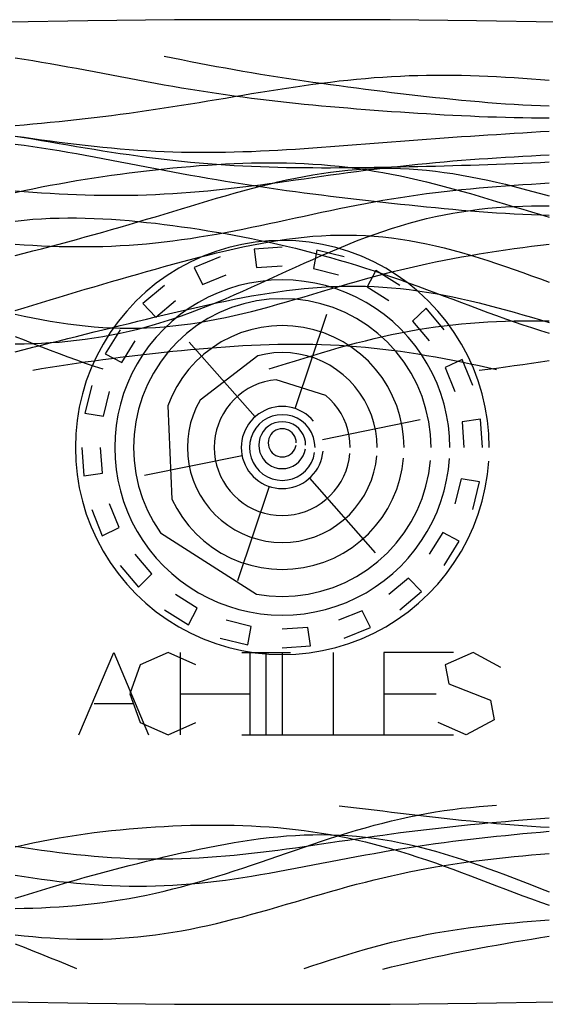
# Model space of a CAD drawing. Extents: x -15.9 to 15.9, y -4.2 to 4.2.
# Tile 7 of 12: x -2.2 to 2.2, y -4.2 to 4.2. Entities that reach past the tile are written whole.
import ezdxf

# ---------------------------------------------------------------- set-up
doc = ezdxf.new("R2010")
doc.units = 0

msp = doc.modelspace()

# ---------------------------------------------------------------- linework, layer by layer
at = {"layer": 'CNC'}
for points in [[(8.84882, 3.6794), (8.38742, 3.7455), (7.91273, 3.8073), (7.42467, 3.86475), (6.92309, 3.9178), (6.40774, 3.9664), (5.87822, 4.01051), (5.33394, 4.05008), (4.77402, 4.08508), (4.19718, 4.11549), (3.60147, 4.14126), (2.98389, 4.16238), (2.33943, 4.17883), (1.65885, 4.19059), (0.92078, 4.19765), (0, 4.2), (-0.92078, 4.19765), (-1.65885, 4.19059), (-2.33943, 4.17883)], [(-2.2784, 3.87344), (-2.2037, 3.86225), (-2.129, 3.85049), (-2.0543, 3.83821), (-1.97959, 3.82548), (-1.90489, 3.81235), (-1.83019, 3.79888), (-1.75549, 3.78515), (-1.68079, 3.7712), (-1.60609, 3.7571), (-1.53138, 3.74291), (-1.45668, 3.72869), (-1.38198, 3.7145), (-1.30728, 3.70038), (-1.23258, 3.68639), (-1.15788, 3.67257), (-1.08317, 3.65897), (-1.00847, 3.64563), (-0.93377, 3.63257), (-0.85907, 3.61983), (-0.78437, 3.60743), (-0.70967, 3.59539), (-0.63496, 3.58373), (-0.56026, 3.57246), (-0.48556, 3.56158), (-0.41086, 3.5511), (-0.33616, 3.54102), (-0.26146, 3.53132), (-0.18675, 3.52201), (-0.11205, 3.51307), (-0.03735, 3.50448), (0.03735, 3.49624), (0.11205, 3.48833), (0.18675, 3.48072), (0.26146, 3.47341), (0.33616, 3.46637), (0.41086, 3.45958), (0.48556, 3.45303), (0.56026, 3.44671), (0.63496, 3.44059), (0.70967, 3.43468), (0.78437, 3.42895), (0.85907, 3.42341), (0.93377, 3.41804), (1.00847, 3.41285), (1.08317, 3.40784), (1.15788, 3.40302), (1.23258, 3.39838), (1.30728, 3.39396), (1.38198, 3.38974), (1.45668, 3.38576), (1.53138, 3.38203), (1.60609, 3.37858), (1.68079, 3.37541), (1.75549, 3.37257), (1.83019, 3.37006), (1.90489, 3.36792), (1.97959, 3.36617), (2.0543, 3.36483), (2.129, 3.36393), (2.2037, 3.36349), (2.2784, 3.36353)], [(-1.00847, 3.88983), (-0.93377, 3.87452), (-0.85907, 3.85942), (-0.78437, 3.84457), (-0.70967, 3.82999), (-0.63496, 3.8157), (-0.56026, 3.80172), (-0.48556, 3.78805), (-0.41086, 3.77471), (-0.33616, 3.76169), (-0.26146, 3.74899), (-0.18675, 3.73661), (-0.11205, 3.72453), (-0.03735, 3.71275), (0.03735, 3.70125), (0.11205, 3.69002), (0.18675, 3.67904), (0.26146, 3.66829), (0.33616, 3.65777), (0.41086, 3.64745), (0.48556, 3.63733), (0.56026, 3.62739), (0.63496, 3.61761), (0.70967, 3.60801), (0.78437, 3.59856), (0.85907, 3.58927), (0.93377, 3.58014), (1.00847, 3.57119), (1.08317, 3.5624), (1.15788, 3.55381), (1.23258, 3.54543), (1.30728, 3.53727), (1.38198, 3.52937), (1.45668, 3.52174), (1.53138, 3.51442), (1.60609, 3.50743), (1.68079, 3.50081), (1.75549, 3.4946), (1.83019, 3.48883), (1.90489, 3.48353), (1.97959, 3.47874), (2.0543, 3.4745), (2.129, 3.47083), (2.2037, 3.46777), (2.2784, 3.46534)], [(-2.2784, 3.29818), (-2.2037, 3.30439), (-2.129, 3.31088), (-2.0543, 3.31764), (-1.97959, 3.32471), (-1.90489, 3.33208), (-1.83019, 3.33977), (-1.75549, 3.34779), (-1.68079, 3.35615), (-1.60609, 3.36485), (-1.53138, 3.3739), (-1.45668, 3.3833), (-1.38198, 3.39304), (-1.30728, 3.40313), (-1.23258, 3.41355), (-1.15788, 3.4243), (-1.08317, 3.43535), (-1.00847, 3.44669), (-0.93377, 3.4583), (-0.85907, 3.47015), (-0.78437, 3.4822), (-0.70967, 3.49443), (-0.63496, 3.5068), (-0.56026, 3.51927), (-0.48556, 3.53179), (-0.41086, 3.54431), (-0.33616, 3.5568), (-0.26146, 3.5692), (-0.18675, 3.58146), (-0.11205, 3.59353), (-0.03735, 3.60536), (0.03735, 3.61689), (0.11205, 3.62807), (0.18675, 3.63886), (0.26146, 3.6492), (0.33616, 3.65905), (0.41086, 3.66836), (0.48556, 3.6771), (0.56026, 3.68523), (0.63496, 3.69271), (0.70967, 3.69951), (0.78437, 3.70561), (0.85907, 3.71099), (0.93377, 3.71563), (1.00847, 3.71952), (1.08317, 3.72266), (1.15788, 3.72505), (1.23258, 3.72668), (1.30728, 3.72757), (1.38198, 3.72774), (1.45668, 3.7272), (1.53138, 3.72596), (1.60609, 3.72407), (1.68079, 3.72155), (1.75549, 3.71843), (1.83019, 3.71475), (1.90489, 3.71055), (1.97959, 3.70587), (2.0543, 3.70074), (2.129, 3.69521), (2.2037, 3.68933), (2.2784, 3.68313)], [(-2.2784, 3.20761), (-2.2037, 3.19685), (-2.129, 3.18627), (-2.0543, 3.1759), (-1.97959, 3.1658), (-1.90489, 3.15601), (-1.83019, 3.14656), (-1.75549, 3.13751), (-1.68079, 3.12889), (-1.60609, 3.12075), (-1.53138, 3.1131), (-1.45668, 3.106), (-1.38198, 3.09946), (-1.30728, 3.09351), (-1.23258, 3.08818), (-1.15788, 3.08348), (-1.08317, 3.07943), (-1.00847, 3.07603), (-0.93377, 3.07328), (-0.85907, 3.0712), (-0.78437, 3.06977), (-0.70967, 3.06899), (-0.63496, 3.06884), (-0.56026, 3.06931), (-0.48556, 3.07037), (-0.41086, 3.072), (-0.33616, 3.07418), (-0.26146, 3.07686), (-0.18675, 3.08002), (-0.11205, 3.08362), (-0.03735, 3.08763), (0.03735, 3.092), (0.11205, 3.0967), (0.18675, 3.10168), (0.26146, 3.1069), (0.33616, 3.11233), (0.41086, 3.11793), (0.48556, 3.12366), (0.56026, 3.12948), (0.63496, 3.13536), (0.70967, 3.14127), (0.78437, 3.14718), (0.85907, 3.15307), (0.93377, 3.1589), (1.00847, 3.16468), (1.08317, 3.17037), (1.15788, 3.17596), (1.23258, 3.18146), (1.30728, 3.18684), (1.38198, 3.19212), (1.45668, 3.19729), (1.53138, 3.20236), (1.60609, 3.20733), (1.68079, 3.21221), (1.75549, 3.21702), (1.83019, 3.22177), (1.90489, 3.22647), (1.97959, 3.23114), (2.0543, 3.2358), (2.129, 3.24047), (2.2037, 3.24516), (2.2784, 3.2499)], [(-2.2784, 3.20773), (-2.2037, 3.19526), (-2.129, 3.18263), (-2.0543, 3.16991), (-1.97959, 3.15714), (-1.90489, 3.14437), (-1.83019, 3.13167), (-1.75549, 3.11908), (-1.68079, 3.10665), (-1.60609, 3.09443), (-1.53138, 3.08247), (-1.45668, 3.07082), (-1.38198, 3.05953), (-1.30728, 3.04862), (-1.23258, 3.03814), (-1.15788, 3.02811), (-1.08317, 3.01858), (-1.00847, 3.00955), (-0.93377, 3.00106), (-0.85907, 2.99312), (-0.78437, 2.98573), (-0.70967, 2.97891), (-0.63496, 2.97266), (-0.56026, 2.96697), (-0.48556, 2.96184), (-0.41086, 2.95726), (-0.33616, 2.95322), (-0.26146, 2.94969), (-0.18675, 2.94667), (-0.11205, 2.94412), (-0.03735, 2.94203), (0.03735, 2.94036), (0.11205, 2.9391), (0.18675, 2.9382), (0.26146, 2.93764), (0.33616, 2.9374), (0.41086, 2.93744), (0.48556, 2.93774), (0.56026, 2.93827), (0.63496, 2.939), (0.70967, 2.93992), (0.78437, 2.94099), (0.85907, 2.94221), (0.93377, 2.94355), (1.00847, 2.94501), (1.08317, 2.94657), (1.15788, 2.94822), (1.23258, 2.94995), (1.30728, 2.95178), (1.38198, 2.95369), (1.45668, 2.95569), (1.53138, 2.95779), (1.60609, 2.95998), (1.68079, 2.9623), (1.75549, 2.96473), (1.83019, 2.96731), (1.90489, 2.97003), (1.97959, 2.97292), (2.0543, 2.97599), (2.129, 2.97925), (2.2037, 2.98273), (2.2784, 2.98642)], [(-2.2784, 3.13949), (-2.2037, 3.12973), (-2.129, 3.11924), (-2.0543, 3.10808), (-1.97959, 3.09631), (-1.90489, 3.08399), (-1.83019, 3.07118), (-1.75549, 3.05795), (-1.68079, 3.04436), (-1.60609, 3.03047), (-1.53138, 3.01636), (-1.45668, 3.00207), (-1.38198, 2.98767), (-1.30728, 2.97322), (-1.23258, 2.95877), (-1.15788, 2.94436), (-1.08317, 2.93005), (-1.00847, 2.91587), (-0.93377, 2.90187), (-0.85907, 2.88807), (-0.78437, 2.8745), (-0.70967, 2.86119), (-0.63496, 2.84815), (-0.56026, 2.8354), (-0.48556, 2.82295), (-0.41086, 2.81081), (-0.33616, 2.79896), (-0.26146, 2.78742), (-0.18675, 2.77617), (-0.11205, 2.76522), (-0.03735, 2.75453), (0.03735, 2.74412), (0.11205, 2.73396), (0.18675, 2.72403), (0.26146, 2.71432), (0.33616, 2.70483), (0.41086, 2.69553), (0.48556, 2.68641), (0.56026, 2.67746), (0.63496, 2.66867), (0.70967, 2.66003), (0.78437, 2.65155), (0.85907, 2.64322), (0.93377, 2.63503), (1.00847, 2.62701), (1.08317, 2.61915), (1.15788, 2.61146), (1.23258, 2.60397), (1.30728, 2.59668), (1.38198, 2.58963), (1.45668, 2.58283), (1.53138, 2.57631), (1.60609, 2.57009), (1.68079, 2.56421), (1.75549, 2.5587), (1.83019, 2.55359), (1.90489, 2.54891), (1.97959, 2.5447), (2.0543, 2.54098), (2.129, 2.53778), (2.2037, 2.53513), (2.2784, 2.53307)], [(-2.2784, 2.74059), (-2.2037, 2.7345), (-2.129, 2.72884), (-2.0543, 2.72362), (-1.97959, 2.71888), (-1.90489, 2.71466), (-1.83019, 2.71098), (-1.75549, 2.70788), (-1.68079, 2.70539), (-1.60609, 2.70352), (-1.53138, 2.7023), (-1.45668, 2.70175), (-1.38198, 2.70188), (-1.30728, 2.70271), (-1.23258, 2.70424), (-1.15788, 2.70647), (-1.08317, 2.70941), (-1.00847, 2.71305), (-0.93377, 2.71736), (-0.85907, 2.72235), (-0.78437, 2.72799), (-0.70967, 2.73424), (-0.63496, 2.74109), (-0.56026, 2.7485), (-0.48556, 2.75643), (-0.41086, 2.76483), (-0.33616, 2.77368), (-0.26146, 2.78291), (-0.18675, 2.79248), (-0.11205, 2.80234), (-0.03735, 2.81243), (0.03735, 2.82271), (0.11205, 2.83312), (0.18675, 2.84361), (0.26146, 2.85412), (0.33616, 2.86461), (0.41086, 2.87504), (0.48556, 2.88534), (0.56026, 2.89548), (0.63496, 2.90543), (0.70967, 2.91514), (0.78437, 2.92459), (0.85907, 2.93374), (0.93377, 2.94257), (1.00847, 2.95108), (1.08317, 2.95923), (1.15788, 2.96702), (1.23258, 2.97445), (1.30728, 2.98152), (1.38198, 2.98824), (1.45668, 2.9946), (1.53138, 3.00063), (1.60609, 3.00634), (1.68079, 3.01176), (1.75549, 3.01689), (1.83019, 3.02178), (1.90489, 3.02644), (1.97959, 3.0309), (2.0543, 3.0352), (2.129, 3.03936), (2.2037, 3.04342), (2.2784, 3.0474)], [(-2.2784, 2.7264), (-2.2037, 2.74249), (-2.129, 2.75799), (-2.0543, 2.77291), (-1.97959, 2.78724), (-1.90489, 2.80102), (-1.83019, 2.81425), (-1.75549, 2.82694), (-1.68079, 2.83913), (-1.60609, 2.85081), (-1.53138, 2.86201), (-1.45668, 2.87273), (-1.38198, 2.883), (-1.30728, 2.89281), (-1.23258, 2.90218), (-1.15788, 2.9111), (-1.08317, 2.91957), (-1.00847, 2.92758), (-0.93377, 2.93512), (-0.85907, 2.94218), (-0.78437, 2.94874), (-0.70967, 2.95477), (-0.63496, 2.96024), (-0.56026, 2.96512), (-0.48556, 2.96938), (-0.41086, 2.97298), (-0.33616, 2.97588), (-0.26146, 2.97803), (-0.18675, 2.9794), (-0.11205, 2.97995), (-0.03735, 2.97962), (0.03735, 2.97838), (0.11205, 2.97618), (0.18675, 2.973), (0.26146, 2.9688), (0.33616, 2.96355), (0.41086, 2.95722), (0.48556, 2.9498), (0.56026, 2.94128), (0.63496, 2.93164), (0.70967, 2.92089), (0.78437, 2.90904), (0.85907, 2.8961), (0.93377, 2.88209), (1.00847, 2.86706), (1.08317, 2.85102), (1.15788, 2.83405), (1.23258, 2.81618), (1.30728, 2.79748), (1.38198, 2.77802), (1.45668, 2.75787), (1.53138, 2.73711), (1.60609, 2.71583), (1.68079, 2.69412), (1.75549, 2.67206), (1.83019, 2.64976), (1.90489, 2.62732), (1.97959, 2.60481), (2.0543, 2.58236), (2.129, 2.56005), (2.2037, 2.53797), (2.2784, 2.51621)], [(-2.2784, 2.18905), (-2.2037, 2.20799), (-2.129, 2.22712), (-2.0543, 2.24645), (-1.97959, 2.26599), (-1.90489, 2.28576), (-1.83019, 2.30577), (-1.75549, 2.32602), (-1.68079, 2.34653), (-1.60609, 2.36729), (-1.53138, 2.38832), (-1.45668, 2.4096), (-1.38198, 2.43113), (-1.30728, 2.4529), (-1.23258, 2.47488), (-1.15788, 2.49705), (-1.08317, 2.51939), (-1.00847, 2.54184), (-0.93377, 2.56437), (-0.85907, 2.58692), (-0.78437, 2.60943), (-0.70967, 2.63184), (-0.63496, 2.65408), (-0.56026, 2.67607), (-0.48556, 2.69773), (-0.41086, 2.71898), (-0.33616, 2.73973), (-0.26146, 2.75988), (-0.18675, 2.77934), (-0.11205, 2.79803), (-0.03735, 2.81584), (0.03735, 2.83269), (0.11205, 2.84848), (0.18675, 2.86313), (0.26146, 2.87656), (0.33616, 2.88868), (0.41086, 2.89944), (0.48556, 2.90876), (0.56026, 2.91658), (0.63496, 2.92287), (0.70967, 2.92757), (0.78437, 2.93067), (0.85907, 2.93215), (0.93377, 2.93198), (1.00847, 2.93019), (1.08317, 2.92677), (1.15788, 2.92176), (1.23258, 2.91518), (1.30728, 2.90708), (1.38198, 2.89751), (1.45668, 2.88654), (1.53138, 2.87423), (1.60609, 2.86067), (1.68079, 2.84593), (1.75549, 2.83012), (1.83019, 2.81332), (1.90489, 2.79564), (1.97959, 2.77718), (2.0543, 2.75805), (2.129, 2.73835), (2.2037, 2.71819), (2.2784, 2.69767)], [(-2.2784, 2.28518), (-2.2037, 2.28008), (-2.129, 2.27559), (-2.0543, 2.27176), (-1.97959, 2.26863), (-1.90489, 2.26622), (-1.83019, 2.26459), (-1.75549, 2.26377), (-1.68079, 2.26378), (-1.60609, 2.26466), (-1.53138, 2.26642), (-1.45668, 2.2691), (-1.38198, 2.2727), (-1.30728, 2.27723), (-1.23258, 2.2827), (-1.15788, 2.28911), (-1.08317, 2.29644), (-1.00847, 2.30468), (-0.93377, 2.31381), (-0.85907, 2.3238), (-0.78437, 2.33462), (-0.70967, 2.34622), (-0.63496, 2.35856), (-0.56026, 2.37159), (-0.48556, 2.38525), (-0.41086, 2.39947), (-0.33616, 2.4142), (-0.26146, 2.42936), (-0.18675, 2.44487), (-0.11205, 2.46067), (-0.03735, 2.47668), (0.03735, 2.49282), (0.11205, 2.50902), (0.18675, 2.5252), (0.26146, 2.54129), (0.33616, 2.55721), (0.41086, 2.57291), (0.48556, 2.58831), (0.56026, 2.60336), (0.63496, 2.618), (0.70967, 2.63218), (0.78437, 2.64587), (0.85907, 2.65902), (0.93377, 2.6716), (1.00847, 2.6836), (1.08317, 2.695), (1.15788, 2.70579), (1.23258, 2.71597), (1.30728, 2.72554), (1.38198, 2.73451), (1.45668, 2.7429), (1.53138, 2.75074), (1.60609, 2.75806), (1.68079, 2.76488), (1.75549, 2.77125), (1.83019, 2.7772), (1.90489, 2.78279), (1.97959, 2.78805), (2.0543, 2.79304), (2.129, 2.7978), (2.2037, 2.80237), (2.2784, 2.80682)], [(-2.2784, 1.43374), (-2.2037, 1.43493), (-2.129, 1.4371), (-2.0543, 1.44032), (-1.97959, 1.44464), (-1.90489, 1.45015), (-1.83019, 1.45689), (-1.75549, 1.46493), (-1.68079, 1.47432), (-1.60609, 1.48511), (-1.53138, 1.49734), (-1.45668, 1.51104), (-1.38198, 1.52623), (-1.30728, 1.54294), (-1.23258, 1.56115), (-1.15788, 1.58087), (-1.08317, 1.60208), (-1.00847, 1.62475), (-0.93377, 1.64883), (-0.85907, 1.67429), (-0.78437, 1.70104), (-0.70967, 1.72903), (-0.63496, 1.75815), (-0.56026, 1.78833), (-0.48556, 1.81946), (-0.41086, 1.85141), (-0.33616, 1.88408), (-0.26146, 1.91734), (-0.18675, 1.95105), (-0.11205, 1.98507), (-0.03735, 2.01928), (0.03735, 2.05352), (0.11205, 2.08765), (0.18675, 2.12154), (0.26146, 2.15504), (0.33616, 2.18801), (0.41086, 2.22034), (0.48556, 2.25188), (0.56026, 2.28252), (0.63496, 2.31215), (0.70967, 2.34067), (0.78437, 2.36799), (0.85907, 2.39401), (0.93377, 2.41868), (1.00847, 2.44192), (1.08317, 2.46369), (1.15788, 2.48395), (1.23258, 2.50267), (1.30728, 2.51985), (1.38198, 2.53546), (1.45668, 2.54953), (1.53138, 2.56207), (1.60609, 2.5731), (1.68079, 2.58267), (1.75549, 2.59081), (1.83019, 2.59757), (1.90489, 2.60302), (1.97959, 2.6072), (2.0543, 2.6102), (2.129, 2.61207), (2.2037, 2.61289), (2.2784, 2.61273)], [(-2.2784, 2.48247), (-2.2037, 2.4904), (-2.129, 2.49685), (-2.0543, 2.50186), (-1.97959, 2.50549), (-1.90489, 2.50779), (-1.83019, 2.50881), (-1.75549, 2.50863), (-1.68079, 2.50729), (-1.60609, 2.50488), (-1.53138, 2.50145), (-1.45668, 2.49706), (-1.38198, 2.49178), (-1.30728, 2.48566), (-1.23258, 2.47876), (-1.15788, 2.47112), (-1.08317, 2.46279), (-1.00847, 2.45381), (-0.93377, 2.44421), (-0.85907, 2.43402), (-0.78437, 2.42326), (-0.70967, 2.41193), (-0.63496, 2.40006), (-0.56026, 2.38765), (-0.48556, 2.37468), (-0.41086, 2.36116), (-0.33616, 2.34708), (-0.26146, 2.33241), (-0.18675, 2.31714), (-0.11205, 2.30126), (-0.03735, 2.28473), (0.03735, 2.26755), (0.11205, 2.24969), (0.18675, 2.23112), (0.26146, 2.21184), (0.33616, 2.19184), (0.41086, 2.1711), (0.48556, 2.14962), (0.56026, 2.12741), (0.63496, 2.10447), (0.70967, 2.08082), (0.78437, 2.05649), (0.85907, 2.0315), (0.93377, 2.0059), (1.00847, 1.97973), (1.08317, 1.95305), (1.15788, 1.92593), (1.23258, 1.89843), (1.30728, 1.87063), (1.38198, 1.84262), (1.45668, 1.8145), (1.53138, 1.78635), (1.60609, 1.75829), (1.68079, 1.73041), (1.75549, 1.70282), (1.83019, 1.67564), (1.90489, 1.64897), (1.97959, 1.62292), (2.0543, 1.5976), (2.129, 1.57312), (2.2037, 1.54957), (2.2784, 1.52705)], [(-2.2784, 1.71882), (-2.2037, 1.74206), (-2.129, 1.76512), (-2.0543, 1.78801), (-1.97959, 1.81072), (-1.90489, 1.83328), (-1.83019, 1.85569), (-1.75549, 1.87797), (-1.68079, 1.90011), (-1.60609, 1.92214), (-1.53138, 1.94405), (-1.45668, 1.96583), (-1.38198, 1.9875), (-1.30728, 2.00903), (-1.23258, 2.03042), (-1.15788, 2.05164), (-1.08317, 2.07266), (-1.00847, 2.09345), (-0.93377, 2.11398), (-0.85907, 2.13419), (-0.78437, 2.15402), (-0.70967, 2.17343), (-0.63496, 2.19235), (-0.56026, 2.21069), (-0.48556, 2.2284), (-0.41086, 2.24539), (-0.33616, 2.26157), (-0.26146, 2.27687), (-0.18675, 2.29119), (-0.11205, 2.30446), (-0.03735, 2.31658), (0.03735, 2.32747), (0.11205, 2.33704), (0.18675, 2.34523), (0.26146, 2.35196), (0.33616, 2.35716), (0.41086, 2.36077), (0.48556, 2.36275), (0.56026, 2.36304), (0.63496, 2.36162), (0.70967, 2.35846), (0.78437, 2.35356), (0.85907, 2.34689), (0.93377, 2.33849), (1.00847, 2.32836), (1.08317, 2.31654), (1.15788, 2.30308), (1.23258, 2.28803), (1.30728, 2.27145), (1.38198, 2.25342), (1.45668, 2.23403), (1.53138, 2.21337), (1.60609, 2.19154), (1.68079, 2.16865), (1.75549, 2.14482), (1.83019, 2.12017), (1.90489, 2.09481), (1.97959, 2.06888), (2.0543, 2.0425), (2.129, 2.01581), (2.2037, 1.98891), (2.2784, 1.96194)], [(-2.2784, 1.68748), (-2.2037, 1.6714), (-2.129, 1.65618), (-2.0543, 1.64193), (-1.97959, 1.6287), (-1.90489, 1.61659), (-1.83019, 1.60567), (-1.75549, 1.596), (-1.68079, 1.58767), (-1.60609, 1.58072), (-1.53138, 1.57521), (-1.45668, 1.57119), (-1.38198, 1.5687), (-1.30728, 1.56778), (-1.23258, 1.56843), (-1.15788, 1.57068), (-1.08317, 1.57452), (-1.00847, 1.57994), (-0.93377, 1.58693), (-0.85907, 1.59545), (-0.78437, 1.60546), (-0.70967, 1.61691), (-0.63496, 1.62975), (-0.56026, 1.64388), (-0.48556, 1.65925), (-0.41086, 1.67576), (-0.33616, 1.69332), (-0.26146, 1.71182), (-0.18675, 1.73116), (-0.11205, 1.75123), (-0.03735, 1.77192), (0.03735, 1.79311), (0.11205, 1.8147), (0.18675, 1.83655), (0.26146, 1.85857), (0.33616, 1.88063), (0.41086, 1.90265), (0.48556, 1.9245), (0.56026, 1.94611), (0.63496, 1.96738), (0.70967, 1.98823), (0.78437, 2.00859), (0.85907, 2.0284), (0.93377, 2.04761), (1.00847, 2.06617), (1.08317, 2.08405), (1.15788, 2.10122), (1.23258, 2.11768), (1.30728, 2.13343), (1.38198, 2.14846), (1.45668, 2.16279), (1.53138, 2.17645), (1.60609, 2.18948), (1.68079, 2.2019), (1.75549, 2.21377), (1.83019, 2.22514), (1.90489, 2.23607), (1.97959, 2.2466), (2.0543, 2.25681), (2.129, 2.26676), (2.2037, 2.2765), (2.2784, 2.28611)], [(1.766, 0.55), (1.76222, 0.6655), (1.75089, 0.78051), (1.73207, 0.89453), (1.70583, 1.00707), (1.67228, 1.11766), (1.63157, 1.22582), (1.58388, 1.33108), (1.5294, 1.433), (1.46838, 1.53114), (1.40106, 1.62507), (1.32775, 1.7144), (1.24875, 1.79875), (1.1644, 1.87775), (1.07507, 1.95106), (0.98114, 2.01838), (0.883, 2.0794), (0.78108, 2.13388), (0.67582, 2.18157), (0.56766, 2.22228), (0.45707, 2.25583), (0.34453, 2.28207), (0.23051, 2.30089), (0.1155, 2.31222), (0, 2.316), (-0.1155, 2.31222), (-0.23051, 2.30089), (-0.34453, 2.28207), (-0.45707, 2.25583), (-0.56766, 2.22228), (-0.67582, 2.18157), (-0.78108, 2.13388), (-0.883, 2.0794), (-0.98114, 2.01838), (-1.07507, 1.95106), (-1.1644, 1.87775), (-1.24875, 1.79875), (-1.32775, 1.7144), (-1.40106, 1.62507), (-1.46838, 1.53114), (-1.5294, 1.433), (-1.58388, 1.33108), (-1.63157, 1.22582), (-1.67228, 1.11766), (-1.70583, 1.00707), (-1.73207, 0.89453), (-1.75089, 0.78051), (-1.76222, 0.6655), (-1.766, 0.55), (-1.76222, 0.4345), (-1.75089, 0.31949), (-1.73207, 0.20547), (-1.70583, 0.09293), (-1.67228, -0.01766), (-1.63157, -0.12582), (-1.58388, -0.23108), (-1.5294, -0.333), (-1.46838, -0.43114), (-1.40106, -0.52507), (-1.32775, -0.6144), (-1.24875, -0.69875), (-1.1644, -0.77775), (-1.07507, -0.85106), (-0.98114, -0.91838), (-0.883, -0.9794), (-0.78108, -1.03388), (-0.67582, -1.08157), (-0.56766, -1.12228), (-0.45707, -1.15583), (-0.34453, -1.18207), (-0.23051, -1.20089), (-0.1155, -1.21222), (0, -1.216), (0.1155, -1.21222), (0.23051, -1.20089), (0.34453, -1.18207), (0.45707, -1.15583), (0.56766, -1.12228), (0.67582, -1.08157), (0.78108, -1.03388), (0.883, -0.9794), (0.98114, -0.91838), (1.07507, -0.85106), (1.1644, -0.77775), (1.24875, -0.69875), (1.32775, -0.6144), (1.40106, -0.52507), (1.46838, -0.43114), (1.5294, -0.333), (1.58388, -0.23108), (1.63157, -0.12582), (1.67228, -0.01766), (1.70583, 0.09293), (1.73207, 0.20547), (1.75089, 0.31949), (1.76222, 0.4345)], [(0, 2.26), (-0.24094, 2.24294), (-0.2184, 2.08454), (0, 2.1)], [(0.52842, 2.17631), (0.294, 2.23454), (0.26649, 2.07692), (0.47898, 2.02414)], [(-0.52842, 2.17631), (-0.7523, 2.08563), (-0.68191, 1.94194), (-0.47898, 2.02414)], [(1.00511, 1.93342), (0.80016, 2.06124), (0.72529, 1.91984), (0.91107, 1.80398)], [(1.43, 0.55), (1.42694, 0.64353), (1.41777, 0.73665), (1.40252, 0.82898), (1.38127, 0.92011), (1.35411, 1.00966), (1.32115, 1.09724), (1.28253, 1.18247), (1.23842, 1.265), (1.189, 1.34447), (1.1345, 1.42053), (1.07513, 1.49286), (1.01116, 1.56116), (0.94286, 1.62513), (0.87053, 1.6845), (0.79447, 1.739), (0.715, 1.78842), (0.63247, 1.83253), (0.54724, 1.87115), (0.45966, 1.90411), (0.37011, 1.93127), (0.27898, 1.95252), (0.18665, 1.96777), (0.09353, 1.97694), (0, 1.98), (-0.09353, 1.97694), (-0.18665, 1.96777), (-0.27898, 1.95252), (-0.37011, 1.93127), (-0.45966, 1.90411), (-0.54724, 1.87115), (-0.63247, 1.83253), (-0.715, 1.78842), (-0.79447, 1.739), (-0.87053, 1.6845), (-0.94286, 1.62513), (-1.01116, 1.56116), (-1.07513, 1.49286), (-1.1345, 1.42053), (-1.189, 1.34447), (-1.23842, 1.265), (-1.28253, 1.18247), (-1.32115, 1.09724), (-1.35411, 1.00966), (-1.38127, 0.92011), (-1.40252, 0.82898), (-1.41777, 0.73665), (-1.42694, 0.64353), (-1.43, 0.55), (-1.42694, 0.45647), (-1.41777, 0.36335), (-1.40252, 0.27102), (-1.38127, 0.17989), (-1.35411, 0.09034), (-1.32115, 0.00276), (-1.28253, -0.08247), (-1.23842, -0.165), (-1.189, -0.24447), (-1.1345, -0.32053), (-1.07513, -0.39286), (-1.01116, -0.46116), (-0.94286, -0.52513), (-0.87053, -0.5845), (-0.79447, -0.639), (-0.715, -0.68842), (-0.63247, -0.73253), (-0.54724, -0.77115), (-0.45966, -0.80411), (-0.37011, -0.83127), (-0.27898, -0.85252), (-0.18665, -0.86777), (-0.09353, -0.87694), (0, -0.88), (0.09353, -0.87694), (0.18665, -0.86777), (0.27898, -0.85252), (0.37011, -0.83127), (0.45966, -0.80411), (0.54724, -0.77115), (0.63247, -0.73253), (0.715, -0.68842), (0.79447, -0.639), (0.87053, -0.5845), (0.94286, -0.52513), (1.01116, -0.46116), (1.07513, -0.39286), (1.1345, -0.32053), (1.189, -0.24447), (1.23842, -0.165), (1.28253, -0.08247), (1.32115, 0.00276), (1.35411, 0.09034), (1.38127, 0.17989), (1.40252, 0.27102), (1.41777, 0.36335), (1.42694, 0.45647)], [(-1.00511, 1.93342), (-1.19001, 1.778), (-1.07866, 1.6631), (-0.91107, 1.80398)], [(-2.2784, 1.36709), (-2.2037, 1.38611), (-2.129, 1.40504), (-2.0543, 1.42389), (-1.97959, 1.44266), (-1.90489, 1.46136), (-1.83019, 1.48), (-1.75549, 1.49859), (-1.68079, 1.51713), (-1.60609, 1.53563), (-1.53138, 1.5541), (-1.45668, 1.57252), (-1.38198, 1.59091), (-1.30728, 1.60923), (-1.23258, 1.6275), (-1.15788, 1.64567), (-1.08317, 1.66374), (-1.00847, 1.68166), (-0.93377, 1.69942), (-0.85907, 1.71695), (-0.78437, 1.73423), (-0.70967, 1.75119), (-0.63496, 1.76778), (-0.56026, 1.78394), (-0.48556, 1.79961), (-0.41086, 1.81472), (-0.33616, 1.82919), (-0.26146, 1.84295), (-0.18675, 1.85594), (-0.11205, 1.86807), (-0.03735, 1.87928), (0.03735, 1.88948), (0.11205, 1.89862), (0.18675, 1.90662), (0.26146, 1.91342), (0.33616, 1.91896), (0.41086, 1.9232), (0.48556, 1.92608), (0.56026, 1.92757), (0.63496, 1.92763), (0.70967, 1.92625), (0.78437, 1.92342), (0.85907, 1.91911), (0.93377, 1.91336), (1.00847, 1.90616), (1.08317, 1.89754), (1.15788, 1.88753), (1.23258, 1.87619), (1.30728, 1.86355), (1.38198, 1.84969), (1.45668, 1.83466), (1.53138, 1.81855), (1.60609, 1.80144), (1.68079, 1.78341), (1.75549, 1.76456), (1.83019, 1.74498), (1.90489, 1.72479), (1.97959, 1.70407), (2.0543, 1.68293), (2.129, 1.66148), (2.2037, 1.63982), (2.2784, 1.61805)], [(1.27, 0.55), (1.26517, 0.66069), (1.25071, 0.77053), (1.22673, 0.8787), (1.19341, 0.98437), (1.15101, 1.08673), (1.09985, 1.185), (1.04032, 1.27844), (0.97288, 1.36634), (0.89803, 1.44803), (0.81634, 1.52288), (0.72844, 1.59032), (0.635, 1.64985), (0.53673, 1.70101), (0.43437, 1.74341), (0.3287, 1.77673), (0.22053, 1.80071), (0.11069, 1.81517), (0, 1.82), (-0.11069, 1.81517), (-0.22053, 1.80071), (-0.3287, 1.77673), (-0.43437, 1.74341), (-0.53673, 1.70101), (-0.635, 1.64985), (-0.72844, 1.59032), (-0.81634, 1.52288), (-0.89803, 1.44803), (-0.97288, 1.36634), (-1.04032, 1.27844), (-1.09985, 1.185), (-1.15101, 1.08673), (-1.19341, 0.98437), (-1.22673, 0.8787), (-1.25071, 0.77053), (-1.26517, 0.66069), (-1.27, 0.55), (-1.26517, 0.43931), (-1.25071, 0.32947), (-1.22673, 0.2213), (-1.19341, 0.11563), (-1.15101, 0.01327), (-1.09985, -0.085), (-1.04032, -0.17844), (-0.22053, -0.70071), (-0.11069, -0.71517), (0, -0.72), (0.11069, -0.71517), (0.22053, -0.70071), (0.3287, -0.67673), (0.43437, -0.64341), (0.53673, -0.60101), (0.635, -0.54985), (0.72844, -0.49032), (0.81634, -0.42288), (0.89803, -0.34803), (0.97288, -0.26634), (1.04032, -0.17844), (1.09985, -0.085), (1.15101, 0.01327), (1.19341, 0.11563), (1.22673, 0.2213), (1.25071, 0.32947), (1.26517, 0.43931)], [(0.11129, 0.88183), (0.38158, 1.68772)], [(1.38342, 1.55511), (1.228, 1.74001), (1.1131, 1.62866), (1.25398, 1.46107)], [(-0.11205, 1.22032), (-0.03735, 1.2438), (0.03735, 1.26726), (0.11205, 1.29058), (0.18675, 1.31369), (0.26146, 1.33648), (0.33616, 1.35886), (0.41086, 1.38074), (0.48556, 1.40204), (0.56026, 1.42267), (0.63496, 1.44256), (0.70967, 1.46164), (0.78437, 1.47985), (0.85907, 1.49713), (0.93377, 1.51344), (1.00847, 1.52872), (1.08317, 1.54297), (1.15788, 1.55613), (1.23258, 1.56821), (1.30728, 1.5792), (1.38198, 1.58908), (1.45668, 1.59788), (1.53138, 1.6056), (1.60609, 1.61226), (1.68079, 1.6179), (1.75549, 1.62253), (1.83019, 1.62621), (1.90489, 1.62897), (1.97959, 1.63086), (2.0543, 1.63192), (2.129, 1.6322), (2.2037, 1.63176), (2.2784, 1.63064)], [(-1.38342, 1.55511), (-1.51124, 1.35016), (-1.36984, 1.27529), (-1.25398, 1.46107)], [(1.04, 0.55), (1.03604, 0.64064), (1.0242, 0.73059), (1.00456, 0.81917), (0.97728, 0.9057), (0.94256, 0.98952), (0.90067, 1.07), (0.85192, 1.14652), (0.79669, 1.2185), (0.73539, 1.28539), (0.6685, 1.34669), (0.59652, 1.40192), (0.52, 1.45067), (0.43952, 1.49256), (0.3557, 1.52728), (0.26917, 1.55456), (0.18059, 1.5742), (0.09064, 1.58604), (0, 1.59), (-0.09064, 1.58604), (-0.18059, 1.5742), (-0.26917, 1.55456), (-0.3557, 1.52728), (-0.43952, 1.49256), (-0.52, 1.45067), (-0.59652, 1.40192), (-0.6685, 1.34669), (-0.73539, 1.28539), (-0.79669, 1.2185), (-0.85192, 1.14652), (-0.90067, 1.07), (-0.94256, 0.98952), (-0.97728, 0.9057), (-0.94256, 0.11048), (-0.90067, 0.03), (-0.85192, -0.04652), (-0.79669, -0.1185), (-0.73539, -0.18539), (-0.6685, -0.24669), (-0.59652, -0.30192), (-0.52, -0.35067), (-0.43952, -0.39256), (-0.3557, -0.42728), (-0.26917, -0.45456), (-0.18059, -0.4742), (-0.09064, -0.48604), (0, -0.49), (0.09064, -0.48604), (0.18059, -0.4742), (0.26917, -0.45456), (0.3557, -0.42728), (0.43952, -0.39256), (0.52, -0.35067), (0.59652, -0.30192), (0.6685, -0.24669), (0.73539, -0.18539), (0.79669, -0.1185), (0.85192, -0.04652), (0.90067, 0.03), (0.94256, 0.11048), (0.97728, 0.1943), (1.00456, 0.28083), (1.0242, 0.36941), (1.03604, 0.45936)], [(-2.2784, 1.49763), (-2.2037, 1.46816), (-2.129, 1.43877), (-2.0543, 1.40956), (-1.97959, 1.38065), (-1.90489, 1.35218), (-1.83019, 1.32425), (-1.75549, 1.29699), (-1.68079, 1.2705), (-1.60609, 1.24489), (-1.53138, 1.22027)], [(-2.129, 1.21098), (-2.0543, 1.22327), (-1.97959, 1.23521), (-1.90489, 1.24683), (-1.83019, 1.25812), (-1.75549, 1.26909), (-1.68079, 1.27976), (-1.60609, 1.29013), (-1.53138, 1.30022), (-1.45668, 1.31002), (-1.38198, 1.31955), (-1.30728, 1.3288), (-1.23258, 1.33777), (-1.15788, 1.34646), (-1.08317, 1.35486), (-1.00847, 1.36297), (-0.93377, 1.37076), (-0.85907, 1.37823), (-0.78437, 1.38534), (-0.70967, 1.39209), (-0.63496, 1.39843), (-0.56026, 1.40435), (-0.48556, 1.4098), (-0.41086, 1.41476), (-0.33616, 1.41919), (-0.26146, 1.42305), (-0.18675, 1.4263), (-0.11205, 1.42891), (-0.03735, 1.43084), (0.03735, 1.43205), (0.11205, 1.43251), (0.18675, 1.43218), (0.26146, 1.43104), (0.33616, 1.42905), (0.41086, 1.4262), (0.48556, 1.42247), (0.56026, 1.41783), (0.63496, 1.41229), (0.70967, 1.40584), (0.78437, 1.39849), (0.85907, 1.39023), (0.93377, 1.3811), (1.00847, 1.3711), (1.08317, 1.36026), (1.15788, 1.34863), (1.23258, 1.33623), (1.30728, 1.32311), (1.38198, 1.30933), (1.45668, 1.29494), (1.53138, 1.28), (1.60609, 1.26456), (1.68079, 1.24871), (1.75549, 1.23251), (1.83019, 1.21603)], [(-0.23173, 0.8123), (-0.7945, 1.44931)], [(0.81, 0.55), (0.80692, 0.6206), (0.79769, 0.69066), (0.7824, 0.75964), (0.76115, 0.82704), (0.73411, 0.89232), (0.70148, 0.955), (0.66351, 1.0146), (0.6205, 1.07066), (0.57276, 1.12276), (0.52066, 1.1705), (0.4646, 1.21351), (0.405, 1.25148), (0.34232, 1.28411), (0.27704, 1.31115), (0.20964, 1.3324), (0.14066, 1.34769), (0.0706, 1.35692), (0, 1.36), (-0.0706, 1.35692), (-0.14066, 1.34769), (-0.20964, 1.3324), (-0.70148, 0.955), (-0.73411, 0.89232), (-0.76115, 0.82704), (-0.7824, 0.75964), (-0.79769, 0.69066), (-0.80692, 0.6206), (-0.81, 0.55), (-0.80692, 0.4794), (-0.79769, 0.40934), (-0.7824, 0.34036), (-0.76115, 0.27296), (-0.73411, 0.20768), (-0.70148, 0.145), (-0.66351, 0.0854), (-0.6205, 0.02934), (-0.57276, -0.02276), (-0.52066, -0.0705), (-0.4646, -0.11351), (-0.405, -0.15148), (-0.34232, -0.18411), (-0.27704, -0.21115), (-0.20964, -0.2324), (-0.14066, -0.24769), (-0.0706, -0.25692), (0, -0.26), (0.0706, -0.25692), (0.14066, -0.24769), (0.20964, -0.2324), (0.27704, -0.21115), (0.34232, -0.18411), (0.405, -0.15148), (0.4646, -0.11351), (0.52066, -0.0705), (0.57276, -0.02276), (0.6205, 0.02934), (0.66351, 0.0854), (0.70148, 0.145), (0.73411, 0.20768), (0.76115, 0.27296), (0.7824, 0.34036), (0.79769, 0.40934), (0.80692, 0.4794)], [(1.62631, 1.07842), (1.53563, 1.3023), (1.39194, 1.23191), (1.47414, 1.02898)], [(1.68079, 1.2089), (1.75549, 1.21864), (1.83019, 1.22846), (1.90489, 1.23839), (1.97959, 1.24848), (2.0543, 1.25875), (2.129, 1.26925), (2.2037, 1.28002), (2.2784, 1.29107)], [(0.58, 0.55), (0.57779, 0.60055), (0.57119, 0.65072), (0.56024, 0.70012), (0.54502, 0.74837), (0.52566, 0.79512), (0.50229, 0.84), (0.47511, 0.88267), (0.44431, 0.92282), (0.41012, 0.96012), (0.37282, 0.99431), (-0.05055, 1.12779), (-0.10072, 1.12119), (-0.15012, 1.11024), (-0.19837, 1.09502), (-0.24512, 1.07566), (-0.29, 1.05229), (-0.33267, 1.02511), (-0.37282, 0.99431), (-0.41012, 0.96012), (-0.44431, 0.92282), (-0.47511, 0.88267), (-0.50229, 0.84), (-0.52566, 0.79512), (-0.54502, 0.74837), (-0.56024, 0.70012), (-0.57119, 0.65072), (-0.57779, 0.60055), (-0.58, 0.55), (-0.57779, 0.49945), (-0.57119, 0.44928), (-0.56024, 0.39988), (-0.54502, 0.35163), (-0.52566, 0.30488), (-0.50229, 0.26), (-0.47511, 0.21733), (-0.44431, 0.17718), (-0.41012, 0.13988), (-0.37282, 0.10569), (-0.33267, 0.07489), (-0.29, 0.04771), (-0.24512, 0.02434), (-0.19837, 0.00498), (-0.15012, -0.01024), (-0.10072, -0.02119), (-0.05055, -0.02779), (0, -0.03), (0.05055, -0.02779), (0.10072, -0.02119), (0.15012, -0.01024), (0.19837, 0.00498), (0.24512, 0.02434), (0.29, 0.04771), (0.33267, 0.07489), (0.37282, 0.10569), (0.41012, 0.13988), (0.44431, 0.17718), (0.47511, 0.21733), (0.50229, 0.26), (0.52566, 0.30488), (0.54502, 0.35163), (0.56024, 0.39988), (0.57119, 0.44928), (0.57779, 0.49945)], [(-1.62631, 1.07842), (-1.68454, 0.844), (-1.52692, 0.81649), (-1.47414, 1.02898)], [(0.26812, 0.77498), (0.24749, 0.79749), (0.22498, 0.81812), (0.20075, 0.8367), (0.175, 0.85311), (0.14792, 0.86721), (0.11971, 0.87889), (0.09059, 0.88807), (0.06078, 0.89468), (0.0305, 0.89867), (0, 0.9), (-0.0305, 0.89867), (-0.06078, 0.89468), (-0.09059, 0.88807), (-0.11971, 0.87889), (-0.14792, 0.86721), (-0.175, 0.85311), (-0.20075, 0.8367), (-0.22498, 0.81812), (-0.24749, 0.79749), (-0.26812, 0.77498), (-0.2867, 0.75075), (-0.30311, 0.725), (-0.31721, 0.69792), (-0.32889, 0.66971), (-0.33807, 0.64059), (-0.34468, 0.61078), (-0.34867, 0.5805), (-0.35, 0.55), (-0.34867, 0.5195), (-0.34468, 0.48922), (-0.33807, 0.45941), (-0.32889, 0.43029), (-0.31721, 0.40208), (-0.30311, 0.375), (-0.2867, 0.34925), (-0.26812, 0.32502), (-0.24749, 0.30251), (-0.22498, 0.28188), (-0.20075, 0.2633), (-0.175, 0.24689), (-0.14792, 0.23279), (-0.11971, 0.22111), (-0.09059, 0.21193), (-0.06078, 0.20532), (-0.0305, 0.20133), (0, 0.2), (0.0305, 0.20133), (0.06078, 0.20532), (0.09059, 0.21193), (0.11971, 0.22111), (0.14792, 0.23279), (0.175, 0.24689), (0.20075, 0.2633), (0.22498, 0.28188), (0.24749, 0.30251), (0.26812, 0.32502), (0.2867, 0.34925), (0.30311, 0.375), (0.31721, 0.40208), (0.32889, 0.43029), (0.33807, 0.45941), (0.34468, 0.48922), (0.34867, 0.5195)], [(0.28, 0.55), (0.27655, 0.5938), (0.2663, 0.63652), (0.24948, 0.67712), (0.22652, 0.71458), (0.19799, 0.74799), (0.16458, 0.77652), (0.12712, 0.79948), (0.08652, 0.8163), (0.0438, 0.82655), (0, 0.83), (-0.0438, 0.82655), (-0.08652, 0.8163), (-0.12712, 0.79948), (-0.16458, 0.77652), (-0.19799, 0.74799), (-0.22652, 0.71458), (-0.24948, 0.67712), (-0.2663, 0.63652), (-0.27655, 0.5938), (-0.28, 0.55), (-0.27655, 0.5062), (-0.2663, 0.46348), (-0.24948, 0.42288), (-0.22652, 0.38542), (-0.19799, 0.35201), (-0.16458, 0.32348), (-0.12712, 0.30052), (-0.08652, 0.2837), (-0.0438, 0.27345), (0, 0.27), (0.0438, 0.27345), (0.08652, 0.2837), (0.12712, 0.30052), (0.16458, 0.32348), (0.19799, 0.35201), (0.22652, 0.38542), (0.24948, 0.42288), (0.2663, 0.46348), (0.27655, 0.5062)], [(0.2, 0.57), (0.19754, 0.60129), (0.19021, 0.6318), (0.1782, 0.6608), (0.1618, 0.68756), (0.14142, 0.71142), (0.11756, 0.7318), (0.0908, 0.7482), (0.0618, 0.76021), (0.03129, 0.76754), (0, 0.77), (-0.03129, 0.76754), (-0.0618, 0.76021), (-0.0908, 0.7482), (-0.11756, 0.7318), (-0.14142, 0.71142), (-0.1618, 0.68756), (-0.1782, 0.6608), (-0.19021, 0.6318), (-0.19754, 0.60129), (-0.2, 0.57), (-0.19754, 0.53871), (-0.19021, 0.5082), (-0.1782, 0.4792), (-0.1618, 0.45244), (-0.14142, 0.42858), (-0.11756, 0.4082), (-0.0908, 0.3918), (-0.0618, 0.37979), (-0.03129, 0.37246), (0, 0.37), (0.03129, 0.37246), (0.0618, 0.37979), (0.0908, 0.3918), (0.11756, 0.4082), (0.14142, 0.42858), (0.1618, 0.45244), (0.1782, 0.4792), (0.19021, 0.5082), (0.19754, 0.53871)], [(0.34302, 0.61953), (1.17608, 0.7884)], [(1.71, 0.55), (1.69294, 0.79094), (1.53454, 0.7684), (1.55, 0.55)], [(0.12, 0.59), (0.11852, 0.60877), (0.11413, 0.62708), (0.10692, 0.64448), (0.09708, 0.66053), (0.08485, 0.67485), (0.07053, 0.68708), (0.05448, 0.69692), (0.03708, 0.70413), (0.01877, 0.70852), (0, 0.71), (-0.01877, 0.70852), (-0.03708, 0.70413), (-0.05448, 0.69692), (-0.07053, 0.68708), (-0.08485, 0.67485), (-0.09708, 0.66053), (-0.10692, 0.64448), (-0.11413, 0.62708), (-0.11852, 0.60877), (-0.12, 0.59), (-0.11852, 0.57123), (-0.11413, 0.55292), (-0.10692, 0.53552), (-0.09708, 0.51947), (-0.08485, 0.50515), (-0.07053, 0.49292), (-0.05448, 0.48308), (-0.03708, 0.47587), (-0.01877, 0.47148), (0, 0.47), (0.01877, 0.47148), (0.03708, 0.47587), (0.05448, 0.48308), (0.07053, 0.49292), (0.08485, 0.50515), (0.09708, 0.51947), (0.10692, 0.53552), (0.11413, 0.55292), (0.11852, 0.57123)], [(-1.71, 0.55), (-1.69294, 0.30906), (-1.53454, 0.3316), (-1.55, 0.55)], [(-0.34302, 0.48047), (-1.17608, 0.3116)], [(0.23173, 0.2877), (0.7945, -0.34931)], [(1.62631, 0.02158), (1.68454, 0.256), (1.52692, 0.28351), (1.47414, 0.07102)], [(-0.11129, 0.21817), (-0.38158, -0.58772)], [(-1.62631, 0.02158), (-1.53563, -0.2023), (-1.39194, -0.13191), (-1.47414, 0.07102)], [(1.38342, -0.45511), (1.51124, -0.25016), (1.36984, -0.17529), (1.25398, -0.36107)], [(-1.38342, -0.45511), (-1.228, -0.64001), (-1.1131, -0.52866), (-1.25398, -0.36107)], [(1.00511, -0.83342), (1.19001, -0.678), (1.07866, -0.5631), (0.91107, -0.70398)], [(-1.00511, -0.83342), (-0.80016, -0.96124), (-0.72529, -0.81984), (-0.91107, -0.70398)], [(0.52842, -1.07631), (0.7523, -0.98563), (0.68191, -0.84194), (0.47898, -0.92414)], [(-0.52842, -1.07631), (-0.294, -1.13454), (-0.26649, -0.97692), (-0.47898, -0.92414)], [(0, -1.16), (0.24094, -1.14294), (0.2184, -0.98454), (0, -1)], [(-1.736, -1.9), (-1.4385, -1.2), (-1.141, -1.9)], [(-0.73675, -1.305), (-0.97475, -1.2), (-1.21275, -1.305), (-1.302, -1.55), (-1.21275, -1.795), (-0.97475, -1.9), (-0.73675, -1.795)], [(-0.868, -1.9), (-0.868, -1.2)], [(-0.34475, -1.2), (0.07175, -1.2)], [(-0.273, -1.9), (-0.273, -1.2)], [(-0.1365, -1.9), (-0.1365, -1.2)], [(0, -1.2), (0, -1.9), (0.595, -1.9)], [(0.434, -1.2), (0.434, -1.9), (1.029, -1.9)], [(1.463, -1.2), (0.868, -1.2), (0.868, -1.9), (1.463, -1.9)], [(1.86725, -1.326), (1.62925, -1.2), (1.39125, -1.305), (1.421, -1.466), (1.778, -1.606), (1.80775, -1.774), (1.56975, -1.9), (1.33175, -1.795)], [(-0.868, -1.55), (-0.273, -1.55)], [(0.868, -1.55), (1.31425, -1.55)], [(-1.6051, -1.634), (-1.2719, -1.634)], [(-0.34475, -1.9), (0.07175, -1.9)], [(-2.2784, -3.3816), (-2.2037, -3.38049), (-2.129, -3.37865), (-2.0543, -3.37601), (-1.97959, -3.37254), (-1.90489, -3.36818), (-1.83019, -3.36289), (-1.75549, -3.35663), (-1.68079, -3.34934), (-1.60609, -3.34101), (-1.53138, -3.33159), (-1.45668, -3.32107), (-1.38198, -3.30942), (-1.30728, -3.29665), (-1.23258, -3.28273), (-1.15788, -3.26769), (-1.08317, -3.25153), (-1.00847, -3.23428), (-0.93377, -3.21597), (-0.85907, -3.19663), (-0.78437, -3.17632), (-0.70967, -3.15508), (-0.63496, -3.133), (-0.56026, -3.11013), (-0.48556, -3.08656), (-0.41086, -3.06236), (-0.33616, -3.03765), (-0.26146, -3.01249), (-0.18675, -2.98701), (-0.11205, -2.9613), (-0.03735, -2.93547), (0.03735, -2.90961), (0.11205, -2.88385), (0.18675, -2.85829), (0.26146, -2.83303), (0.33616, -2.80818), (0.41086, -2.78383), (0.48556, -2.76008), (0.56026, -2.73702), (0.63496, -2.71473), (0.70967, -2.69329), (0.78437, -2.67278), (0.85907, -2.65324), (0.93377, -2.63474), (1.00847, -2.61733), (1.08317, -2.60103), (1.15788, -2.58588), (1.23258, -2.5719), (1.30728, -2.5591), (1.38198, -2.54747), (1.45668, -2.53703), (1.53138, -2.52774), (1.60609, -2.5196), (1.68079, -2.51257), (1.75549, -2.50662), (1.83019, -2.50171)], [(0.48556, -2.50548), (0.56026, -2.51459), (0.63496, -2.52367), (0.70967, -2.53272), (0.78437, -2.54175), (0.85907, -2.55074), (0.93377, -2.55969), (1.00847, -2.56858), (1.08317, -2.57741), (1.15788, -2.58616), (1.23258, -2.5948), (1.30728, -2.60332), (1.38198, -2.61169), (1.45668, -2.61989), (1.53138, -2.62788), (1.60609, -2.63564), (1.68079, -2.64314), (1.75549, -2.65034), (1.83019, -2.65721), (1.90489, -2.66372), (1.97959, -2.66983), (2.0543, -2.67552), (2.129, -2.68076), (2.2037, -2.6855), (2.2784, -2.68974)], [(-2.2784, -2.84989), (-2.2037, -2.86158), (-2.129, -2.87284), (-2.0543, -2.88363), (-1.97959, -2.89389), (-1.90489, -2.90358), (-1.83019, -2.91263), (-1.75549, -2.92102), (-1.68079, -2.92868), (-1.60609, -2.93559), (-1.53138, -2.94169), (-1.45668, -2.94696), (-1.38198, -2.95138), (-1.30728, -2.9549), (-1.23258, -2.95753), (-1.15788, -2.95924), (-1.08317, -2.96002), (-1.00847, -2.95988), (-0.93377, -2.95882), (-0.85907, -2.95685), (-0.78437, -2.95399), (-0.70967, -2.95026), (-0.63496, -2.9457), (-0.56026, -2.94033), (-0.48556, -2.9342), (-0.41086, -2.92735), (-0.33616, -2.91983), (-0.26146, -2.91169), (-0.18675, -2.90299), (-0.11205, -2.89379), (-0.03735, -2.88414), (0.03735, -2.87411), (0.11205, -2.86376), (0.18675, -2.85315), (0.26146, -2.84235), (0.33616, -2.83142), (0.41086, -2.8204), (0.48556, -2.80937), (0.56026, -2.79837), (0.63496, -2.78745), (0.70967, -2.77666), (0.78437, -2.76604), (0.85907, -2.75563), (0.93377, -2.74545), (1.00847, -2.73553), (1.08317, -2.7259), (1.15788, -2.71656), (1.23258, -2.70753), (1.30728, -2.69882), (1.38198, -2.69042), (1.45668, -2.68232), (1.53138, -2.67452), (1.60609, -2.667), (1.68079, -2.65975), (1.75549, -2.65273), (1.83019, -2.64594), (1.90489, -2.63933), (1.97959, -2.63288), (2.0543, -2.62657), (2.129, -2.62035), (2.2037, -2.61421), (2.2784, -2.6081)], [(-2.2784, -2.85744), (-2.2037, -2.8401), (-2.129, -2.82376), (-2.0543, -2.80841), (-1.97959, -2.79403), (-1.90489, -2.78058), (-1.83019, -2.76805), (-1.75549, -2.75639), (-1.68079, -2.74559), (-1.60609, -2.7356), (-1.53138, -2.7264), (-1.45668, -2.71796), (-1.38198, -2.71025), (-1.30728, -2.70325), (-1.23258, -2.69694), (-1.15788, -2.69131), (-1.08317, -2.68635), (-1.00847, -2.68204), (-0.93377, -2.6784), (-0.85907, -2.67542), (-0.78437, -2.67312), (-0.70967, -2.67151), (-0.63496, -2.67061), (-0.56026, -2.67046), (-0.48556, -2.67107), (-0.41086, -2.67248), (-0.33616, -2.67473), (-0.26146, -2.67786), (-0.18675, -2.6819), (-0.11205, -2.6869), (-0.03735, -2.69291), (0.03735, -2.69994), (0.11205, -2.70806), (0.18675, -2.71728), (0.26146, -2.72764), (0.33616, -2.73917), (0.41086, -2.75189), (0.48556, -2.7658), (0.56026, -2.78093), (0.63496, -2.79726), (0.70967, -2.81479), (0.78437, -2.83349), (0.85907, -2.85336), (0.93377, -2.87434), (1.00847, -2.89639), (1.08317, -2.91946), (1.15788, -2.94349), (1.23258, -2.96841), (1.30728, -2.99412), (1.38198, -3.02056), (1.45668, -3.04761), (1.53138, -3.07519), (1.60609, -3.10318), (1.68079, -3.13147), (1.75549, -3.15995), (1.83019, -3.1885), (1.90489, -3.217), (1.97959, -3.24533), (2.0543, -3.27337), (2.129, -3.30101), (2.2037, -3.32814), (2.2784, -3.35463)], [(-2.2784, -3.09844), (-2.2037, -3.11018), (-2.129, -3.12136), (-2.0543, -3.1319), (-1.97959, -3.14176), (-1.90489, -3.15088), (-1.83019, -3.15921), (-1.75549, -3.1667), (-1.68079, -3.17329), (-1.60609, -3.17896), (-1.53138, -3.18365), (-1.45668, -3.18733), (-1.38198, -3.18998), (-1.30728, -3.19157), (-1.23258, -3.19209), (-1.15788, -3.19152), (-1.08317, -3.18986), (-1.00847, -3.18713), (-0.93377, -3.18332), (-0.85907, -3.17846), (-0.78437, -3.17257), (-0.70967, -3.16569), (-0.63496, -3.15786), (-0.56026, -3.14912), (-0.48556, -3.13953), (-0.41086, -3.12914), (-0.33616, -3.11802), (-0.26146, -3.10622), (-0.18675, -3.09383), (-0.11205, -3.08092), (-0.03735, -3.06756), (0.03735, -3.05382), (0.11205, -3.03979), (0.18675, -3.02554), (0.26146, -3.01115), (0.33616, -2.99669), (0.41086, -2.98223), (0.48556, -2.96784), (0.56026, -2.95358), (0.63496, -2.93952), (0.70967, -2.9257), (0.78437, -2.91218), (0.85907, -2.899), (0.93377, -2.88619), (1.00847, -2.87379), (1.08317, -2.86182), (1.15788, -2.85028), (1.23258, -2.83921), (1.30728, -2.82858), (1.38198, -2.81841), (1.45668, -2.80869), (1.53138, -2.79939), (1.60609, -2.7905), (1.68079, -2.78199), (1.75549, -2.77383), (1.83019, -2.76599), (1.90489, -2.75844), (1.97959, -2.75112), (2.0543, -2.74402), (2.129, -2.73708), (2.2037, -2.73026), (2.2784, -2.72352)], [(-2.2784, -3.29452), (-2.2037, -3.27088), (-2.129, -3.24765), (-2.0543, -3.22483), (-1.97959, -3.2024), (-1.90489, -3.18036), (-1.83019, -3.1587), (-1.75549, -3.1374), (-1.68079, -3.11645), (-1.60609, -3.09584), (-1.53138, -3.07556), (-1.45668, -3.0556), (-1.38198, -3.03597), (-1.30728, -3.01668), (-1.23258, -2.99772), (-1.15788, -2.97911), (-1.08317, -2.96088), (-1.00847, -2.94305), (-0.93377, -2.92565), (-0.85907, -2.90872), (-0.78437, -2.89231), (-0.70967, -2.87646), (-0.63496, -2.86125), (-0.56026, -2.84672), (-0.48556, -2.83294), (-0.41086, -2.81999), (-0.33616, -2.80794), (-0.26146, -2.79686), (-0.18675, -2.78683), (-0.11205, -2.77792), (-0.03735, -2.77022), (0.03735, -2.7638), (0.11205, -2.75873), (0.18675, -2.75508), (0.26146, -2.7529), (0.33616, -2.75227), (0.41086, -2.75322), (0.48556, -2.7558), (0.56026, -2.76004), (0.63496, -2.76597), (0.70967, -2.77359), (0.78437, -2.78292), (0.85907, -2.79395), (0.93377, -2.80665), (1.00847, -2.821), (1.08317, -2.83695), (1.15788, -2.85445), (1.23258, -2.87344), (1.30728, -2.89384), (1.38198, -2.91557), (1.45668, -2.93854), (1.53138, -2.96264), (1.60609, -2.98777), (1.68079, -3.0138), (1.75549, -3.04062), (1.83019, -3.06811), (1.90489, -3.09612), (1.97959, -3.12454), (2.0543, -3.15323), (2.129, -3.18205), (2.2037, -3.21089), (2.2784, -3.23961)], [(-2.2784, -3.60732), (-2.2037, -3.61536), (-2.129, -3.62255), (-2.0543, -3.62885), (-1.97959, -3.63418), (-1.90489, -3.63851), (-1.83019, -3.64176), (-1.75549, -3.64391), (-1.68079, -3.64489), (-1.60609, -3.64468), (-1.53138, -3.64322), (-1.45668, -3.6405), (-1.38198, -3.6365), (-1.30728, -3.63119), (-1.23258, -3.62457), (-1.15788, -3.61665), (-1.08317, -3.60742), (-1.00847, -3.59693), (-0.93377, -3.58518), (-0.85907, -3.57222), (-0.78437, -3.5581), (-0.70967, -3.54286), (-0.63496, -3.52659), (-0.56026, -3.50933), (-0.48556, -3.49118), (-0.41086, -3.47221), (-0.33616, -3.45252), (-0.26146, -3.4322), (-0.18675, -3.41136), (-0.11205, -3.39008), (-0.03735, -3.36848), (0.03735, -3.34667), (0.11205, -3.32473), (0.18675, -3.30279), (0.26146, -3.28094), (0.33616, -3.25927), (0.41086, -3.23788), (0.48556, -3.21687), (0.56026, -3.1963), (0.63496, -3.17626), (0.70967, -3.15681), (0.78437, -3.13801), (0.85907, -3.11992), (0.93377, -3.10257), (1.00847, -3.08599), (1.08317, -3.07022), (1.15788, -3.05525), (1.23258, -3.04111), (1.30728, -3.02777), (1.38198, -3.01523), (1.45668, -3.00346), (1.53138, -2.99243), (1.60609, -2.98211), (1.68079, -2.97244), (1.75549, -2.96339), (1.83019, -2.95488), (1.90489, -2.94688), (1.97959, -2.9393), (2.0543, -2.9321), (2.129, -2.9252), (2.2037, -2.91855), (2.2784, -2.91207)], [(0.18675, -3.89473), (0.26146, -3.86972), (0.33616, -3.84505), (0.41086, -3.82083), (0.48556, -3.79716), (0.56026, -3.77412), (0.63496, -3.75179), (0.70967, -3.73025), (0.78437, -3.70955), (0.85907, -3.68975), (0.93377, -3.67089), (1.00847, -3.653), (1.08317, -3.6361), (1.15788, -3.6202), (1.23258, -3.6053), (1.30728, -3.59139), (1.38198, -3.57844), (1.45668, -3.56643), (1.53138, -3.55531), (1.60609, -3.54504), (1.68079, -3.53555), (1.75549, -3.5268), (1.83019, -3.51871), (1.90489, -3.51121), (1.97959, -3.50423), (2.0543, -3.49769), (2.129, -3.49151), (2.2037, -3.48563), (2.2784, -3.47995)], [(-2.33943, -4.17883), (-1.65885, -4.19059), (-0.92078, -4.19765), (0, -4.2), (0.92078, -4.19765), (1.65885, -4.19059), (2.33943, -4.17883), (2.98389, -4.16238), (3.60147, -4.14126), (4.19718, -4.11549), (4.77402, -4.08508), (5.33394, -4.05008), (5.87822, -4.01051), (6.40774, -3.9664), (6.92309, -3.9178), (7.42467, -3.86475), (7.91273, -3.8073), (8.38742, -3.7455), (8.84882, -3.6794)], [(-2.2784, -3.68453), (-2.2037, -3.71352), (-2.129, -3.743), (-2.0543, -3.77284), (-1.97959, -3.8029), (-1.90489, -3.83308), (-1.83019, -3.86323), (-1.75549, -3.89324)], [(0.85907, -3.89968), (0.93377, -3.88121), (1.00847, -3.86312), (1.08317, -3.84545), (1.15788, -3.82823), (1.23258, -3.81148), (1.30728, -3.79522), (1.38198, -3.77945), (1.45668, -3.76415), (1.53138, -3.74932), (1.60609, -3.73493), (1.68079, -3.72094), (1.75549, -3.70733), (1.83019, -3.69404), (1.90489, -3.68103), (1.97959, -3.66825), (2.0543, -3.65564), (2.129, -3.64315), (2.2037, -3.63073), (2.2784, -3.61831)]]:
    msp.add_lwpolyline(points, dxfattribs=at)

doc.saveas('drawing.dxf')
